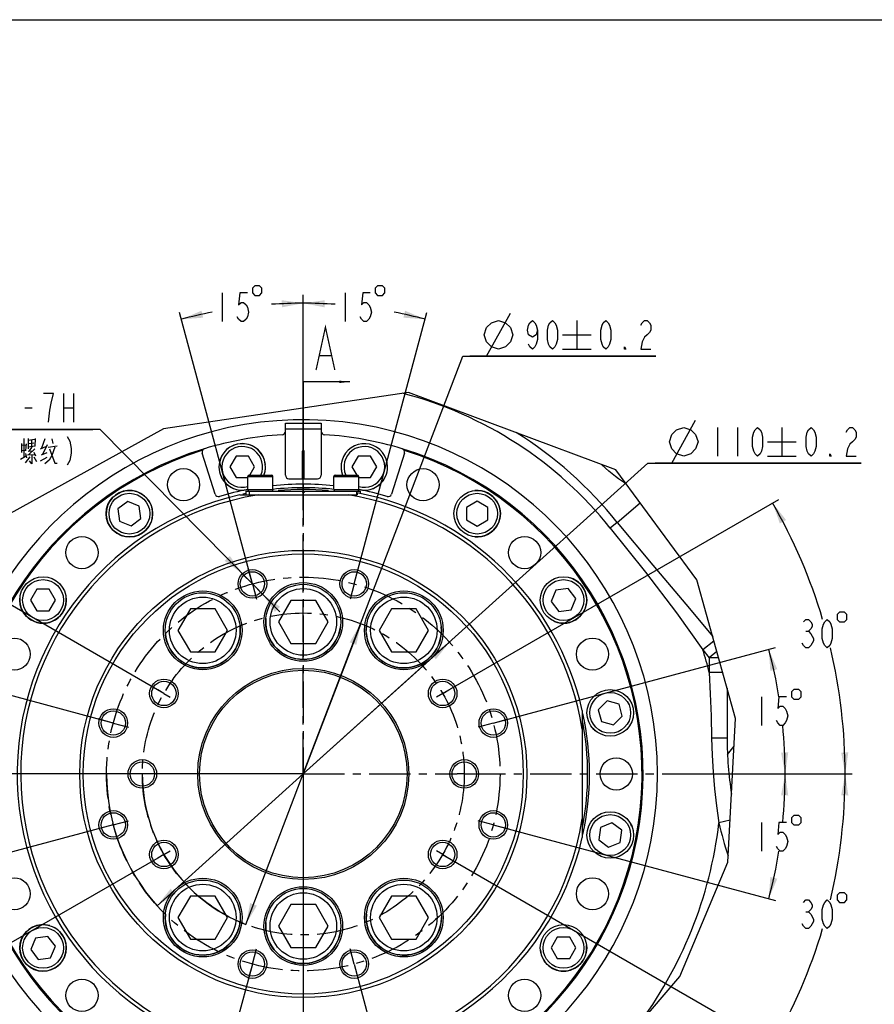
# Model space of a CAD drawing. Header units: millimetres. Extents: x 0 to 559, y 0 to 432.
# Tile 3 of 4: x 130 to 369, y 157 to 432. Entities that reach past the tile are written whole.
import ezdxf

# ---------------------------------------------------------------- set-up
doc = ezdxf.new("R2010")
doc.units = ezdxf.units.MM
doc.header["$LTSCALE"] = 30.734
doc.linetypes.add('CENTER', pattern=[0.6, 0.375, -0.075, 0.075, -0.075])
doc.layers.get('0').update_dxf_attribs({"linetype": 'CONTINUOUS'})
for name, color, linetype in [('14ALL_DIM', 7, 'CONTINUOUS'), ('304103000081DXF_CONTINUOUS_LINE', 7, 'CONTINUOUS'), ('304104000541_DXF_AXIS', 7, 'CONTINUOUS'), ('304104000541DXF_CONTINUOUS_LINE', 7, 'CONTINUOUS'), ('304105000006DXF_CONTINUOUS_LINE', 7, 'CONTINUOUS'), ('304105000323DXF_CONTINUOUS_LINE', 7, 'CONTINUOUS'), ('304301000002DXF_CONTINUOUS_LINE', 7, 'CONTINUOUS'), ('501023000020DXF_CONTINUOUS_LINE', 7, 'CONTINUOUS'), ('501023000260DXF_CONTINUOUS_LINE', 7, 'CONTINUOUS'), ('501023000264DXF_CONTINUOUS_LINE', 7, 'CONTINUOUS'), ('604006000001DXF_CONTINUOUS_LINE', 7, 'CONTINUOUS'), ('604006000003DXF_CONTINUOUS_LINE', 7, 'CONTINUOUS'), ('604006000004DXF_CONTINUOUS_LINE', 7, 'CONTINUOUS'), ('末端法兰_DXF_DIMENSION', 7, 'CONTINUOUS'), ('末端法兰_DXF_FORMAT', 7, 'CONTINUOUS'), ('末端法兰_DXF_HATCHING', 7, 'CONTINUOUS')]:
    doc.layers.add(name, color=color, linetype=linetype)
doc.styles.get("Standard").update_dxf_attribs({"font": 'txt', "width": 0.7})
doc.dimstyles.new('DIMSTYLE_1', dxfattribs={"dimtxt": 8, "dimasz": 6, "dimexe": 2, "dimexo": 0, "dimgap": 4, "dimtad": 0, "dimtih": 1, "dimtoh": 1, "dimdec": 1, "dimdsep": 46, "dimtxsty": 'Standard', "dimblk": '_FILLED', "dimblk1": '_FILLED', "dimblk2": '_FILLED', "dimcen": 0.09, "dimclrt": 5, "dimazin": 2, "dimtp": 0.5, "dimtm": 0.5, "dimtfac": 1, "dimtdec": 65535, "dimtofl": 0, "dimtmove": 0, "dimatfit": 3, "dimldrblk": '_FILLED', "dimfxl": 0, "dimtolj": 1, "dimarcsym": 0})
doc.dimstyles.new('DIMSTYLE_2', dxfattribs={"dimtxt": 8, "dimasz": 6, "dimexe": 2, "dimexo": 0, "dimtad": 1, "dimdsep": 46, "dimtxsty": 'Standard', "dimblk": '_FILLED', "dimblk1": '_FILLED', "dimblk2": '_FILLED', "dimcen": 0.09, "dimclrt": 5, "dimazin": 2, "dimtp": 0.2, "dimtm": 0.2, "dimtfac": 1, "dimtmove": 0, "dimatfit": 2, "dimldrblk": '_FILLED', "dimfxl": 0, "dimtolj": 1, "dimarcsym": 0})
doc.dimstyles.new('DIMSTYLE_3', dxfattribs={"dimtxt": 8, "dimasz": 6, "dimexe": 2, "dimexo": 0, "dimtad": 1, "dimdsep": 46, "dimtxsty": 'Standard', "dimblk": '_FILLED', "dimblk1": '_FILLED', "dimblk2": '_FILLED', "dimcen": 0.09, "dimclrt": 5, "dimazin": 2, "dimtol": 1, "dimtp": 0.2, "dimtm": 0.2, "dimtfac": 1, "dimtmove": 0, "dimatfit": 2, "dimldrblk": '_FILLED', "dimfxl": 0, "dimtolj": 1, "dimarcsym": 0})
doc.dimstyles.get("Standard").update_dxf_attribs({"dimtxt": 3.5, "dimasz": 6, "dimexe": 2, "dimexo": 0, "dimtad": 1, "dimdsep": 46, "dimtxsty": 'Standard', "dimblk": '_FILLED', "dimblk1": '_FILLED', "dimblk2": '_FILLED', "dimcen": 0.09, "dimclrt": 5, "dimazin": 2, "dimtol": 1, "dimtp": 0.01, "dimtm": 0.01, "dimtfac": 1, "dimtofl": 0, "dimtmove": 0, "dimatfit": 3, "dimldrblk": '_FILLED', "dimfxl": 0, "dimtolj": 1, "dimarcsym": 0})

# ---------------------------------------------------------------- blocks, each defined once
blk = doc.blocks.new('*D2')
at = {"layer": '末端法兰_DXF_DIMENSION', "color": 2, "linetype": 'Continuous'}
for p, q in [((209.2, 295.68), (209.2, 354.55)), ((194.97, 274.12), (174.64, 350))]:
    blk.add_line(p, q, dxfattribs=at)
for start, end in [(90, 93.8813), (101.1491, 105)]:
    blk.add_arc((209.2, 220.99), 131.56, start, end, dxfattribs=at)
for points in [[(203.23, 351.41), (209.2, 352.55), (203.18, 353.41)], [(180.75, 350.46), (175.15, 348.07), (181.22, 348.52)]]:
    blk.add_solid(points, dxfattribs=at)
blk = doc.blocks.new('_FILLED')
at = {"color": 0, "linetype": 'ByBlock'}
blk.add_solid([(0, 0), (-1, 0.167), (-1, -0.167)], dxfattribs=at)
blk = doc.blocks.new('*D3')
at = {"layer": '末端法兰_DXF_DIMENSION', "color": 2, "linetype": 'Continuous'}
for p, q in [((209.2, 295.68), (209.2, 354.55)), ((223.44, 274.12), (243.77, 350))]:
    blk.add_line(p, q, dxfattribs=at)
for start, end in [(86.1187, 90), (75, 78.8509)]:
    blk.add_arc((209.2, 220.99), 131.56, start, end, dxfattribs=at)
for points in [[(215.22, 353.41), (209.2, 352.55), (215.18, 351.41)], [(237.19, 348.52), (243.25, 348.07), (237.66, 350.46)]]:
    blk.add_solid(points, dxfattribs=at)
blk = doc.blocks.new('*D4')
at = {"layer": '末端法兰_DXF_DIMENSION', "color": 2, "linetype": 'Continuous'}
for p, q in [((152.38, 317.31), (101.45, 317.31)), ((101.45, 317.31), (150.38, 317.31)), ((194.97, 274.12), (152.38, 317.31)), ((192.16, 276.97), (192.16, 276.97)), ((192.16, 276.97), (194.97, 274.12)), ((197.78, 271.27), (194.97, 274.12)), ((194.97, 274.12), (202.69, 266.29)), ((197.78, 271.27), (197.78, 271.27))]:
    blk.add_line(p, q, dxfattribs=at)
at = {"layer": '末端法兰_DXF_DIMENSION', "color": 2, "linetype": 'Continuous', "xscale": 6, "yscale": 6, "zscale": 6}
for p, rotation in [((192.16, 276.97), 314.594062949), ((197.78, 271.27), 134.594062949)]:
    blk.add_blockref('_FILLED', p, dxfattribs=dict(at, rotation=rotation))
blk = doc.blocks.new('*D5')
at = {"layer": '末端法兰_DXF_DIMENSION', "color": 2, "linetype": 'Continuous'}
for p, q in [((209.2, 220.99), (209.2, 77.23)), ((194.97, 167.87), (172, 82.13))]:
    blk.add_line(p, q, dxfattribs=at)
for start, end in [(255, 259.1149), (265.8589, 270)]:
    blk.add_arc((209.2, 220.99), 141.76, start, end, dxfattribs=at)
for points in [[(178.58, 83.6), (172.51, 84.06), (178.1, 81.66)], [(203.18, 78.36), (209.2, 79.23), (203.23, 80.36)]]:
    blk.add_solid(points, dxfattribs=at)
blk = doc.blocks.new('*D6')
at = {"layer": '末端法兰_DXF_DIMENSION', "color": 2, "linetype": 'Continuous'}
for p, q in [((209.2, 220.99), (209.2, 77.23)), ((223.44, 167.87), (246.41, 82.13))]:
    blk.add_line(p, q, dxfattribs=at)
for start, end in [(280.8851, 285), (270, 274.1411)]:
    blk.add_arc((209.2, 220.99), 141.76, start, end, dxfattribs=at)
for points in [[(240.3, 81.66), (245.89, 84.06), (239.83, 83.6)], [(215.18, 80.36), (209.2, 79.23), (215.22, 78.36)]]:
    blk.add_solid(points, dxfattribs=at)
blk = doc.blocks.new('*D7')
at = {"layer": '末端法兰_DXF_DIMENSION', "color": 2, "linetype": 'Continuous'}
for p, q in [((209.2, 220.99), (74.45, 220.99)), ((156.08, 206.76), (79.04, 186.12))]:
    blk.add_line(p, q, dxfattribs=at)
for start, end in [(180, 185.7619), (189.2451, 195)]:
    blk.add_arc((209.2, 220.99), 132.75, start, end, dxfattribs=at)
for points in [[(77.59, 215.02), (76.45, 220.99), (75.59, 214.97)], [(78.58, 192.23), (80.97, 186.63), (80.52, 192.7)]]:
    blk.add_solid(points, dxfattribs=at)
blk = doc.blocks.new('*D8')
at = {"layer": '末端法兰_DXF_DIMENSION', "color": 2, "linetype": 'Continuous'}
for p, q in [((156.08, 235.23), (79.04, 255.87)), ((209.2, 220.99), (74.45, 220.99))]:
    blk.add_line(p, q, dxfattribs=at)
for start, end in [(165, 170.7549), (174.2381, 180)]:
    blk.add_arc((209.2, 220.99), 132.75, start, end, dxfattribs=at)
for points in [[(80.52, 249.29), (80.97, 255.35), (78.58, 249.76)], [(75.59, 227.01), (76.45, 220.99), (77.59, 226.97)]]:
    blk.add_solid(points, dxfattribs=at)
blk = doc.blocks.new('*D9')
at = {"layer": '末端法兰_DXF_DIMENSION', "color": 2, "linetype": 'Continuous'}
for p, q in [((170.23, 243.49), (76.81, 297.43)), ((209.2, 220.99), (56.33, 220.99))]:
    blk.add_line(p, q, dxfattribs=at)
for start, end in [(150, 163.4213), (166.5671, 180)]:
    blk.add_arc((209.2, 220.99), 150.87, start, end, dxfattribs=at)
for points in [[(76.52, 290.69), (78.54, 296.43), (74.77, 291.66)], [(57.45, 227.01), (58.33, 220.99), (59.45, 226.97)]]:
    blk.add_solid(points, dxfattribs=at)
blk = doc.blocks.new('*D10')
at = {"layer": '末端法兰_DXF_DIMENSION', "color": 2, "linetype": 'Continuous'}
for p, q in [((209.2, 220.99), (56.33, 220.99)), ((168.5, 197.49), (76.81, 144.56))]:
    blk.add_line(p, q, dxfattribs=at)
for start, end in [(180, 193.4329), (196.5787, 210)]:
    blk.add_arc((209.2, 220.99), 150.87, start, end, dxfattribs=at)
for points in [[(59.45, 215.01), (58.33, 220.99), (57.45, 214.97)], [(74.77, 150.33), (78.54, 145.56), (76.52, 151.29)]]:
    blk.add_solid(points, dxfattribs=at)
blk = doc.blocks.new('*D11')
at = {"layer": '末端法兰_DXF_DIMENSION', "color": 2, "linetype": 'Continuous'}
for p, q in [((262.33, 235.23), (341.26, 256.38)), ((320.83, 220.99), (345.92, 220.99))]:
    blk.add_line(p, q, dxfattribs=at)
for start, end in [(9.2196, 15), (0, 5.7872)]:
    blk.add_arc((209.2, 220.99), 134.72, start, end, dxfattribs=at)
for points in [[(341.72, 250.27), (339.33, 255.86), (339.78, 249.79)], [(342.78, 226.97), (343.92, 220.99), (344.78, 227.01)]]:
    blk.add_solid(points, dxfattribs=at)
blk = doc.blocks.new('*D12')
at = {"layer": '末端法兰_DXF_DIMENSION', "color": 2, "linetype": 'Continuous'}
for p, q in [((320.83, 220.99), (345.92, 220.99)), ((262.33, 206.76), (341.26, 185.61))]:
    blk.add_line(p, q, dxfattribs=at)
for start, end in [(354.2128, 360), (345, 350.7804)]:
    blk.add_arc((209.2, 220.99), 134.72, start, end, dxfattribs=at)
for points in [[(344.78, 214.97), (343.92, 220.99), (342.78, 215.02)], [(339.78, 192.19), (339.33, 186.13), (341.72, 191.72)]]:
    blk.add_solid(points, dxfattribs=at)
blk = doc.blocks.new('*D13')
at = {"layer": '末端法兰_DXF_DIMENSION', "color": 2, "linetype": 'Continuous'}
for p, q in [((248.17, 243.49), (342.14, 297.74)), ((320.83, 220.99), (362.7, 220.99))]:
    blk.add_line(p, q, dxfattribs=at)
for start, end in [(16.5721, 30), (0, 13.4394)]:
    blk.add_arc((209.2, 220.99), 151.5, start, end, dxfattribs=at)
for points in [[(344.18, 291.97), (340.41, 296.74), (342.43, 291.01)], [(359.58, 226.97), (360.7, 220.99), (361.58, 227.01)]]:
    blk.add_solid(points, dxfattribs=at)
blk = doc.blocks.new('*D14')
at = {"layer": '末端法兰_DXF_DIMENSION', "color": 2, "linetype": 'Continuous'}
for p, q in [((320.83, 220.99), (362.7, 220.99)), ((248.17, 198.49), (342.14, 144.24))]:
    blk.add_line(p, q, dxfattribs=at)
for start, end in [(346.5606, 360), (330, 343.4279)]:
    blk.add_arc((209.2, 220.99), 151.5, start, end, dxfattribs=at)
for points in [[(361.58, 214.97), (360.7, 220.99), (359.58, 215.01)], [(342.43, 150.98), (340.41, 145.24), (344.18, 150.02)]]:
    blk.add_solid(points, dxfattribs=at)
blk = doc.blocks.new('*D15')
at = {"layer": '末端法兰_DXF_DIMENSION', "color": 2, "linetype": 'Continuous'}
for p, q in [((209.2, 220.99), (305.56, 307.83)), ((305.56, 307.83), (365.16, 307.83)), ((365.16, 307.83), (307.56, 307.83)), ((250.06, 257.81), (209.2, 220.99)), ((168.35, 184.17), (209.2, 220.99))]:
    blk.add_line(p, q, dxfattribs=at)
at = {"layer": '末端法兰_DXF_DIMENSION', "color": 2, "linetype": 'Continuous', "xscale": 6, "yscale": 6, "zscale": 6}
for p, rotation in [((250.06, 257.81), 42.02651287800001), ((168.35, 184.17), 222.026512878)]:
    blk.add_blockref('_FILLED', p, dxfattribs=dict(at, rotation=rotation))
blk = doc.blocks.new('*D16')
at = {"layer": '末端法兰_DXF_DIMENSION', "color": 2, "linetype": 'Continuous'}
for p, q in [((209.2, 220.99), (253.78, 337.74)), ((253.78, 337.74), (307.78, 337.74)), ((307.78, 337.74), (255.78, 337.74)), ((225.25, 263.03), (209.2, 220.99)), ((193.15, 178.95), (209.2, 220.99))]:
    blk.add_line(p, q, dxfattribs=at)
at = {"layer": '末端法兰_DXF_DIMENSION', "color": 2, "linetype": 'Continuous', "xscale": 6, "yscale": 6, "zscale": 6}
for p, rotation in [((225.25, 263.03), 69.102940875), ((193.15, 178.95), 249.102940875)]:
    blk.add_blockref('_FILLED', p, dxfattribs=dict(at, rotation=rotation))
blk = doc.blocks.new('XSEC_FILLED')
at = {"color": 0, "linetype": 'ByBlock'}
blk.add_solid([(0, 0), (-1, 0.117), (-1, -0.117)], dxfattribs=at)
blk = doc.blocks.new('HATCHING_BL18', base_point=(215.73, 216.01))
at = {"layer": '末端法兰_DXF_HATCHING', "color": 7, "linetype": 'CENTER'}
for p, q in [((209.2, 330.59), (209.2, 320.59)), ((209.2, 111.61), (209.2, 101.61))]:
    blk.add_line(p, q, dxfattribs=at)
at = {"layer": '末端法兰_DXF_HATCHING', "color": 9, "linetype": 'CENTER'}
blk.add_line((209.2, 320.59), (209.2, 111.61), dxfattribs=at)
at = {"layer": '末端法兰_DXF_HATCHING', "color": 7, "linetype": 'Continuous', "const_width": 0.35}
for points in [[(212.77, 333.87), (215.39, 345.87), (218.02, 333.87)], [(213.82, 337.87), (216.97, 337.87)], [(213.38, 86.15), (216.01, 98.15), (218.63, 86.15)], [(214.43, 90.15), (217.58, 90.15)]]:
    blk.add_lwpolyline(points, dxfattribs=at)
at = {"layer": '末端法兰_DXF_HATCHING', "color": 7, "linetype": 'Continuous'}
for points in [[(222.26, 330.59), (209.2, 330.59)], [(222.18, 101.61), (209.2, 101.61)]]:
    blk.add_leader(points, dimstyle='Standard', override={"dimasz": 3, "dimtad": 0, "dimldrblk": 'XSEC_FILLED'}, dxfattribs=at)

msp = doc.modelspace()

# ---------------------------------------------------------------- linework, layer by layer
at = {"color": 2, "linetype": 'Continuous'}
for p, q in [((238.644, 327.646), (170.143, 317.475)), ((296.552, 305.977), (238.644, 327.646)), ((170.143, 317.475), (109.275, 283.902)), ((319.216, 275.283), (296.552, 305.977)), ((330.08, 236.512), (319.216, 275.283)), ((327.883, 196.316), (330.08, 236.512)), ((314.508, 164.374), (327.883, 196.316)), ((291.978, 138.188), (314.508, 164.374))]:
    msp.add_line(p, q, dxfattribs=at)
at = {"layer": '14ALL_DIM', "color": 2, "linetype": 'Continuous'}
for centre, radius, start, end in [((194.968, 274.119), 4, 300, 314.5955), ((209.203, 220.993), 55, 180, 222.02651), ((209.203, 220.993), 45, 180, 249.10294)]:
    msp.add_arc(centre, radius, start, end, dxfattribs=at)
at = {"layer": '304103000081DXF_CONTINUOUS_LINE', "color": 9, "linetype": 'Continuous'}
for p, q in [((292.598, 307.443), (292.574, 307.465)), ((292.598, 307.443), (292.606, 307.453)), ((296.986, 291.293), (303.373, 296.739)), ((296.986, 291.293), (295.024, 289.722)), ((324.017, 258.152), (320.94, 255.689)), ((320.942, 255.687), (322.703, 253.487)), ((324.844, 255.201), (322.703, 253.487)), ((325.324, 253.487), (322.703, 253.487)), ((322.703, 253.487), (322.703, 249.396)), ((326.47, 249.396), (322.703, 249.396)), ((327.806, 226.432), (329.656, 228.758)), ((328.524, 208.036), (325.401, 207.314))]:
    msp.add_line(p, q, dxfattribs=at)
at = {"layer": '304103000081DXF_CONTINUOUS_LINE', "color": 7, "linetype": 'Continuous'}
msp.add_line((327.703, 244.995), (327.703, 230.962), dxfattribs=at)
at = {"layer": '304103000081DXF_CONTINUOUS_LINE', "color": 9, "linetype": 'Continuous'}
for points in [[(299.498, 301.987), (298.965, 302.332), (298.135, 302.905), (297.299, 303.514), (296.444, 304.168), (295.561, 304.875), (294.635, 305.647), (293.653, 306.498), (292.598, 307.443)], [(295.024, 289.722), (304.85, 277.372), (313.549, 266.034), (320.942, 255.687)], [(296.986, 291.293), (306.914, 279.321), (316.192, 268.454), (323.663, 259.414)], [(322.703, 249.396), (322.987, 243.346), (323.211, 237.215), (323.367, 231.02)], [(327.703, 230.962), (327.384, 230.983), (326.466, 231.001), (325.067, 231.014), (323.367, 231.02)], [(323.367, 231.02), (323.522, 226.243), (323.796, 221.536), (324.194, 216.824), (324.729, 212.051), (325.401, 207.314)]]:
    msp.add_lwpolyline(points, dxfattribs=at)
for centre, radius, start, end in [((209.203, 220.993), 109.949, 38.68921, 75.39722), ((209.203, 220.993), 112.463, 38.68921, 58.04475), ((209.203, 220.993), 117, 14.04971, 17.24941), ((209.203, 220.993), 117, 322.7829, 353.28594), ((427.703, 230.962), 105, 193.01569, 198.24172)]:
    msp.add_arc(centre, radius, start, end, dxfattribs=at)
at = {"layer": '304103000081DXF_CONTINUOUS_LINE', "color": 7, "linetype": 'Continuous'}
for centre, radius, start, end in [((209.203, 220.993), 99, 192.87175, 167.12825), ((427.703, 230.962), 100, 180.00001, 188.96364)]:
    msp.add_arc(centre, radius, start, end, dxfattribs=at)
at = {"layer": '304104000541_DXF_AXIS', "color": 7, "linetype": 'CENTER'}
for p, q in [((209.203, 220.993), (209.203, 354.882)), ((194.968, 274.119), (193.829, 278.369)), ((223.438, 274.119), (224.577, 278.369)), ((194.968, 274.119), (196.107, 269.869)), ((223.438, 274.119), (222.3, 269.869)), ((170.232, 243.493), (168.5, 244.493)), ((170.232, 243.493), (171.964, 242.493)), ((248.174, 243.493), (246.442, 242.493)), ((248.174, 243.493), (249.906, 244.493)), ((156.077, 235.228), (151.827, 236.367)), ((156.077, 235.228), (160.327, 234.089)), ((262.329, 235.228), (258.079, 234.089)), ((262.329, 235.228), (266.579, 236.367)), ((162.203, 220.993), (75.315, 220.993)), ((164.203, 220.993), (162.203, 220.993)), ((209.203, 220.993), (164.203, 220.993)), ((209.203, 220.993), (209.203, 87.104)), ((209.203, 220.993), (252.203, 220.993)), ((254.203, 220.993), (252.203, 220.993)), ((254.203, 220.993), (343.092, 220.993)), ((156.077, 206.758), (151.827, 205.619)), ((156.077, 206.758), (160.327, 207.897)), ((262.329, 206.758), (258.079, 207.897)), ((262.329, 206.758), (266.579, 205.619)), ((170.232, 198.493), (168.5, 197.493)), ((170.232, 198.493), (171.964, 199.493)), ((248.174, 198.493), (246.442, 199.493)), ((248.174, 198.493), (249.906, 197.493)), ((194.968, 167.867), (196.107, 172.117)), ((223.438, 167.867), (222.3, 172.117)), ((194.968, 167.867), (193.829, 163.617)), ((223.438, 167.867), (224.577, 163.617))]:
    msp.add_line(p, q, dxfattribs=at)
for radius in [55, 45]:
    msp.add_circle((209.203, 220.993), radius, dxfattribs=at)
at = {"layer": '304104000541DXF_CONTINUOUS_LINE', "color": 7, "linetype": 'Continuous'}
for p, q in [((191.427, 298.993), (224.287, 298.993)), ((224.287, 299.558), (224.287, 298.993)), ((287.203, 238.769), (287.203, 203.217))]:
    msp.add_line(p, q, dxfattribs=at)
for centre, radius in [((209.203, 220.993), 62.5), ((209.203, 220.993), 61.5), ((194.968, 274.119), 4), ((223.438, 274.119), 4), ((194.968, 274.119), 3.4), ((223.438, 274.119), 3.4), ((209.203, 263.493), 11), ((181.098, 261.131), 11), ((237.309, 261.131), 11), ((209.203, 220.993), 29.5), ((209.203, 220.993), 29), ((170.232, 243.493), 4), ((170.232, 243.493), 3.4), ((248.174, 243.493), 4), ((248.174, 243.493), 3.4), ((156.077, 235.228), 4), ((156.077, 235.228), 3.4), ((262.329, 235.228), 4), ((262.329, 235.228), 3.4), ((164.203, 220.993), 4), ((164.203, 220.993), 3.4), ((254.203, 220.993), 4), ((254.203, 220.993), 3.4), ((156.077, 206.758), 4), ((156.077, 206.758), 3.4), ((262.329, 206.758), 4), ((262.329, 206.758), 3.4), ((170.232, 198.493), 4), ((170.232, 198.493), 3.4), ((248.174, 198.493), 4), ((248.174, 198.493), 3.4), ((181.098, 180.855), 11), ((237.309, 180.855), 11), ((209.203, 178.493), 11), ((194.968, 167.867), 4), ((194.968, 167.867), 3.4), ((223.438, 167.867), 4), ((223.438, 167.867), 3.4)]:
    msp.add_circle(centre, radius, dxfattribs=at)
for radius, start, end in [(80, 102.83857, 347.16143), (79, 99.12602, 350.87398), (79, 9.12602, 80.87398), (80, 12.83857, 79.13169)]:
    msp.add_arc((209.203, 220.993), radius, start, end, dxfattribs=at)
at = {"layer": '304105000006DXF_CONTINUOUS_LINE', "color": 7, "linetype": 'Continuous'}
for p, q in [((193.203, 298.993), (193.203, 299.993)), ((193.203, 299.993), (208.953, 299.993)), ((208.953, 299.993), (208.953, 299.693)), ((209.453, 299.993), (209.453, 299.693)), ((209.453, 299.993), (225.203, 299.993)), ((225.203, 299.32), (225.203, 299.993)), ((209.453, 299.693), (208.953, 299.693))]:
    msp.add_line(p, q, dxfattribs=at)
at = {"layer": '304105000006DXF_CONTINUOUS_LINE', "color": 9, "linetype": 'Continuous'}
for p, q in [((194.203, 298.993), (194.203, 299.993)), ((224.203, 298.993), (224.203, 299.993))]:
    msp.add_line(p, q, dxfattribs=at)
at = {"layer": '304105000323DXF_CONTINUOUS_LINE', "color": 7, "linetype": 'Continuous'}
for p, q in [((204.203, 304.493), (204.203, 318.993)), ((204.203, 318.993), (214.203, 318.993)), ((214.203, 318.993), (214.203, 304.493)), ((208.953, 303.493), (208.953, 311.243)), ((209.453, 303.493), (209.453, 311.243)), ((184.547, 299.192), (180.939, 310.637)), ((237.468, 310.637), (233.859, 299.192)), ((205.203, 303.493), (213.203, 303.493))]:
    msp.add_line(p, q, dxfattribs=at)
at = {"layer": '304105000323DXF_CONTINUOUS_LINE', "color": 9, "linetype": 'Continuous'}
msp.add_line((204.203, 317.493), (214.203, 317.493), dxfattribs=at)
at = {"layer": '304105000323DXF_CONTINUOUS_LINE', "color": 7, "linetype": 'Continuous'}
for centre, radius, start, end in [((203.203, 316.805), 1, 273.58332, 360), ((215.203, 316.805), 1, 180, 266.41668), ((209.203, 220.993), 95, 93.58332, 106.89046), ((209.203, 220.993), 95, 73.10954, 86.41668), ((181.892, 310.938), 1, 106.89046, 197.5), ((209.203, 311.243), 0.25, 0, 180), ((236.514, 310.938), 1, 342.5, 73.10954), ((205.203, 304.493), 1, 180, 270), ((213.203, 304.493), 1, 270, 360), ((209.203, 220.993), 81, 101.0329, 106.80125), ((209.203, 220.993), 81, 83.97239, 96.02761), ((209.203, 220.993), 81, 73.19875, 78.9671), ((185.501, 299.493), 1, 197.5, 286.80125), ((232.906, 299.493), 1, 253.19875, 342.5)]:
    msp.add_arc(centre, radius, start, end, dxfattribs=at)
at = {"layer": '304301000002DXF_CONTINUOUS_LINE', "color": 7, "linetype": 'Continuous'}
for centre in [(175.718, 301.832), (242.688, 301.832), (147.331, 282.865), (271.075, 282.865), (128.364, 254.478), (290.043, 254.478), (296.703, 220.993), (128.364, 187.508), (290.043, 187.508), (147.331, 159.121), (271.075, 159.121)]:
    msp.add_circle(centre, 4.5, dxfattribs=at)
for radius, start, end in [(95, 106.88946, 73.11054), (94.7, 107.4057, 72.5943), (80, 83.89453, 96.10547), (79.5, 84.94075, 95.05932), (80, 101.56711, 102.18025), (80, 347.81975, 12.18025), (79.5, 349.47489, 10.5251)]:
    msp.add_arc((209.203, 220.993), radius, start, end, dxfattribs=at)
at = {"layer": '501023000020DXF_CONTINUOUS_LINE', "color": 7, "linetype": 'Continuous'}
for p, q in [((193.703, 300.493), (193.703, 304.093)), ((194.103, 304.493), (200.303, 304.493)), ((200.703, 300.493), (200.703, 304.093)), ((217.703, 300.493), (217.703, 304.093)), ((218.103, 304.493), (224.303, 304.493)), ((224.703, 300.493), (224.703, 304.093)), ((193.703, 300.493), (200.703, 300.493)), ((217.703, 300.493), (224.703, 300.493))]:
    msp.add_line(p, q, dxfattribs=at)
at = {"layer": '501023000020DXF_CONTINUOUS_LINE', "color": 9, "linetype": 'Continuous'}
for p, q in [((193.703, 304.093), (200.703, 304.093)), ((217.703, 304.093), (224.703, 304.093))]:
    msp.add_line(p, q, dxfattribs=at)
at = {"layer": '501023000020DXF_CONTINUOUS_LINE', "color": 7, "linetype": 'Continuous'}
for centre, start, end in [((194.103, 304.093), 90, 180), ((200.303, 304.093), 0, 90), ((218.103, 304.093), 90, 180), ((224.303, 304.093), 0, 90)]:
    msp.add_arc(centre, 0.4, start, end, dxfattribs=at)
at = {"layer": '501023000260DXF_CONTINUOUS_LINE', "color": 7, "linetype": 'Continuous'}
for p, q in [((190.401, 309.812), (188.669, 306.812)), ((193.865, 309.812), (190.401, 309.812)), ((195.597, 306.812), (193.865, 309.812)), ((224.542, 309.812), (222.81, 306.812)), ((228.006, 309.812), (224.542, 309.812)), ((229.738, 306.812), (228.006, 309.812)), ((188.669, 306.812), (190.401, 303.812)), ((194.258, 304.493), (195.597, 306.812)), ((222.81, 306.812), (224.148, 304.493)), ((228.006, 303.812), (229.738, 306.812)), ((190.401, 303.812), (193.703, 303.812)), ((224.703, 303.812), (228.006, 303.812)), ((257.816, 297.211), (254.816, 295.479)), ((260.816, 295.479), (257.816, 297.211)), ((160.139, 297.181), (157.39, 295.072)), ((157.39, 295.072), (157.843, 291.638)), ((163.339, 295.855), (160.139, 297.181)), ((163.791, 292.421), (163.339, 295.855)), ((254.816, 295.479), (254.816, 292.015)), ((260.816, 292.015), (260.816, 295.479)), ((161.043, 290.312), (163.791, 292.421)), ((254.816, 292.015), (257.816, 290.283)), ((257.816, 290.283), (260.816, 292.015)), ((157.843, 291.638), (161.043, 290.312)), ((134.718, 272.605), (132.986, 269.605)), ((138.182, 272.605), (134.718, 272.605)), ((139.914, 269.605), (138.182, 272.605)), ((283.283, 272.806), (279.848, 272.354)), ((285.391, 270.058), (283.283, 272.806)), ((279.848, 272.354), (278.522, 269.153)), ((284.066, 266.857), (285.391, 270.058)), ((132.986, 269.605), (134.718, 266.605)), ((138.182, 266.605), (139.914, 269.605)), ((278.522, 269.153), (280.631, 266.405)), ((134.718, 266.605), (138.182, 266.605)), ((280.631, 266.405), (284.066, 266.857)), ((294.125, 241.409), (291.676, 238.96)), ((297.471, 240.513), (294.125, 241.409)), ((298.368, 237.167), (297.471, 240.513)), ((291.676, 238.96), (292.573, 235.614)), ((295.919, 234.717), (298.368, 237.167)), ((292.573, 235.614), (295.919, 234.717)), ((295.474, 207.357), (292.274, 206.031)), ((298.222, 205.248), (295.474, 207.357)), ((292.274, 206.031), (291.822, 202.597)), ((297.77, 201.814), (298.222, 205.248)), ((291.822, 202.597), (294.57, 200.488)), ((294.57, 200.488), (297.77, 201.814)), ((134.341, 175.129), (133.015, 171.928)), ((137.775, 175.581), (134.341, 175.129)), ((139.884, 172.833), (137.775, 175.581)), ((280.225, 175.381), (278.493, 172.381)), ((283.689, 175.381), (280.225, 175.381)), ((285.421, 172.381), (283.689, 175.381)), ((133.015, 171.928), (135.124, 169.18)), ((138.559, 169.632), (139.884, 172.833)), ((278.493, 172.381), (280.225, 169.381)), ((283.689, 169.381), (285.421, 172.381)), ((135.124, 169.18), (138.559, 169.632)), ((280.225, 169.381), (283.689, 169.381))]:
    msp.add_line(p, q, dxfattribs=at)
for centre in [(160.591, 293.747), (257.816, 293.747), (136.45, 269.605), (281.957, 269.605), (295.022, 238.063), (295.022, 203.923), (136.45, 172.381), (281.957, 172.381)]:
    msp.add_circle(centre, 6.5, dxfattribs=at)
at = {"layer": '501023000260DXF_CONTINUOUS_LINE', "color": 9, "linetype": 'Continuous'}
for centre in [(160.591, 293.747), (257.816, 293.747), (136.45, 269.605), (281.957, 269.605), (295.022, 238.063), (295.022, 203.923), (136.45, 172.381), (281.957, 172.381)]:
    msp.add_circle(centre, 5.7, dxfattribs=at)
at = {"layer": '501023000260DXF_CONTINUOUS_LINE', "color": 7, "linetype": 'Continuous'}
for centre, start, end in [((192.133, 306.812), 339.0663, 283.95037), ((226.274, 306.812), 256.04966, 200.93477)]:
    msp.add_arc(centre, 6.5, start, end, dxfattribs=at)
at = {"layer": '501023000260DXF_CONTINUOUS_LINE', "color": 9, "linetype": 'Continuous'}
for centre, start, end in [((192.133, 306.812), 335.97787, 286.11913), ((226.274, 306.812), 253.87689, 204.02158)]:
    msp.add_arc(centre, 5.7, start, end, dxfattribs=at)
at = {"layer": '501023000264DXF_CONTINUOUS_LINE', "color": 7, "linetype": 'Continuous'}
for p, q in [((177.634, 267.131), (174.17, 261.131)), ((184.562, 267.131), (177.634, 267.131)), ((188.026, 261.131), (184.562, 267.131)), ((205.739, 269.493), (202.275, 263.493)), ((212.667, 269.493), (205.739, 269.493)), ((216.131, 263.493), (212.667, 269.493)), ((233.844, 267.131), (230.38, 261.131)), ((240.773, 267.131), (233.844, 267.131)), ((244.237, 261.131), (240.773, 267.131)), ((202.275, 263.493), (205.739, 257.493)), ((212.667, 257.493), (216.131, 263.493)), ((174.17, 261.131), (177.634, 255.131)), ((184.562, 255.131), (188.026, 261.131)), ((230.38, 261.131), (233.844, 255.131)), ((240.773, 255.131), (244.237, 261.131)), ((205.739, 257.493), (212.667, 257.493)), ((177.634, 255.131), (184.562, 255.131)), ((233.844, 255.131), (240.773, 255.131)), ((177.634, 186.855), (174.17, 180.855)), ((184.562, 186.855), (177.634, 186.855)), ((188.026, 180.855), (184.562, 186.855)), ((205.739, 184.493), (202.275, 178.493)), ((212.667, 184.493), (205.739, 184.493)), ((216.131, 178.493), (212.667, 184.493)), ((233.844, 186.855), (230.38, 180.855)), ((240.773, 186.855), (233.844, 186.855)), ((244.237, 180.855), (240.773, 186.855)), ((174.17, 180.855), (177.634, 174.855)), ((184.562, 174.855), (188.026, 180.855)), ((230.38, 180.855), (233.844, 174.855)), ((240.773, 174.855), (244.237, 180.855)), ((202.275, 178.493), (205.739, 172.493)), ((212.667, 172.493), (216.131, 178.493)), ((177.634, 174.855), (184.562, 174.855)), ((233.844, 174.855), (240.773, 174.855)), ((205.739, 172.493), (212.667, 172.493))]:
    msp.add_line(p, q, dxfattribs=at)
for centre in [(209.203, 263.493), (181.098, 261.131), (237.309, 261.131), (181.098, 180.855), (237.309, 180.855), (209.203, 178.493)]:
    msp.add_circle(centre, 10.5, dxfattribs=at)
at = {"layer": '501023000264DXF_CONTINUOUS_LINE', "color": 9, "linetype": 'Continuous'}
for centre in [(209.203, 263.493), (181.098, 261.131), (237.309, 261.131), (181.098, 180.855), (237.309, 180.855), (209.203, 178.493)]:
    msp.add_circle(centre, 9.3, dxfattribs=at)
at = {"layer": '604006000001DXF_CONTINUOUS_LINE', "color": 7, "linetype": 'Continuous'}
for p, q in [((193.807, 300.493), (193.703, 300.443)), ((193.703, 300.443), (193.922, 299.993)), ((200.703, 300.443), (193.703, 300.443)), ((200.703, 300.443), (200.485, 299.993)), ((200.6, 300.493), (200.703, 300.443)), ((217.807, 300.493), (217.703, 300.443)), ((217.703, 300.443), (217.922, 299.993)), ((224.703, 300.443), (217.703, 300.443)), ((224.703, 300.443), (224.485, 299.993)), ((224.6, 300.493), (224.703, 300.443))]:
    msp.add_line(p, q, dxfattribs=at)
at = {"layer": '604006000003DXF_CONTINUOUS_LINE', "color": 7, "linetype": 'Continuous'}
for centre, start, end in [((209.203, 263.493), 174.66126, 354.66126), ((181.098, 261.131), 185.34357, 5.34357), ((237.309, 261.131), 174.66126, 180), ((237.309, 261.131), 185.34357, 5.34357), ((181.098, 180.855), 174.66126, 354.66126), ((237.309, 180.855), 174.66126, 360), ((209.203, 178.493), 174.66126, 354.66126)]:
    msp.add_arc(centre, 10.5, start, end, dxfattribs=at)
at = {"layer": '604006000004DXF_CONTINUOUS_LINE', "color": 7, "linetype": 'Continuous'}
for centre, start, end in [((192.133, 306.812), 5.75561, 174.25697), ((192.133, 306.812), 185.75561, 283.95425), ((192.133, 306.812), 339.09509, 354.25697), ((226.274, 306.812), 174.25697, 200.90491), ((226.274, 306.812), 256.04575, 354.25697), ((160.591, 293.747), 343.25561, 337.5), ((257.816, 293.747), 264.25697, 95.75561), ((281.957, 269.605), 247.5, 73.25561), ((136.45, 269.605), 174.25697, 5.75561), ((295.022, 238.063), 219.25697, 230.75561), ((295.022, 203.923), 22.5, 28.25561), ((295.022, 203.923), 202.5, 208.25561), ((136.45, 172.381), 73.25561, 61.75697), ((281.957, 172.381), 185.75561, 5.75561)]:
    msp.add_arc(centre, 6.5, start, end, dxfattribs=at)
at = {"layer": '末端法兰_DXF_DIMENSION', "color": 5, "linetype": 'Continuous'}
for p, q in [((186.565, 355.424), (186.565, 347.424)), ((220.908, 355.424), (220.908, 347.424)), ((260.445, 337.74), (267.111, 349.74)), ((285.645, 347.74), (285.645, 339.74)), ((281.645, 343.74), (289.645, 343.74)), ((281.645, 339.74), (289.645, 339.74)), ((142.183, 327.31), (142.183, 319.31)), ((144.983, 327.31), (144.983, 319.31)), ((131.333, 323.31), (133.433, 323.31)), ((142.183, 323.31), (144.983, 323.31)), ((312.227, 307.834), (318.894, 319.834)), ((325.027, 317.834), (325.027, 309.834)), ((330.627, 317.834), (330.627, 309.834)), ((343.027, 317.834), (343.027, 309.834)), ((131.05, 314.793), (131.05, 309.503)), ((132.25, 314.793), (132.25, 311.826)), ((132.25, 314.277), (134.117, 314.535)), ((133.183, 314.406), (133.183, 312.471)), ((134.25, 314.793), (134.117, 312.6)), ((136.917, 314.664), (135.983, 312.084)), ((138.917, 314.664), (139.183, 313.374)), ((339.027, 313.834), (347.027, 313.834)), ((130.383, 313.374), (130.383, 310.793)), ((130.383, 312.858), (131.717, 312.987)), ((131.717, 311.439), (130.383, 311.31)), ((131.717, 313.245), (131.583, 311.439)), ((134.25, 312.6), (132.25, 312.342)), ((132.25, 311.181), (133.583, 311.31)), ((132.383, 313.374), (133.85, 313.503)), ((134.117, 311.826), (132.383, 310.148)), ((133.317, 312.342), (132.517, 311.181)), ((135.717, 311.826), (137.183, 312.471)), ((137.583, 312.987), (136.25, 310.277)), ((137.85, 312.342), (140.383, 312.729)), ((130.117, 308.987), (131.717, 309.89)), ((132.783, 309.632), (131.45, 307.955)), ((131.583, 310.535), (131.85, 309.374)), ((132.117, 310.148), (134.117, 310.277)), ((133.85, 310.922), (134.383, 309.89)), ((133.85, 309.632), (134.65, 308.342)), ((135.717, 308.471), (137.583, 309.503)), ((135.983, 310.148), (137.583, 310.793)), ((339.027, 309.834), (347.027, 309.834)), ((349.723, 260.87), (350.423, 260.87)), ((337.299, 242.577), (337.299, 234.577)), ((337.299, 207.409), (337.299, 199.409)), ((349.723, 182.449), (350.423, 182.449))]:
    msp.add_line(p, q, dxfattribs=at)
for points in [[(193.565, 355.424), (191.465, 355.424), (191.115, 352.091), (191.815, 352.758), (192.515, 352.758), (193.215, 352.091), (193.565, 351.424), (193.915, 350.091), (193.565, 348.757), (193.215, 348.091), (192.515, 347.424), (191.815, 347.424), (191.115, 348.091), (190.765, 348.757)], [(194.965, 356.758), (194.965, 355.424), (195.632, 354.758), (196.965, 354.758), (197.632, 355.424), (197.632, 356.758), (196.965, 357.424), (195.632, 357.424), (194.965, 356.758)], [(227.908, 355.424), (225.808, 355.424), (225.458, 352.091), (226.158, 352.758), (226.858, 352.758), (227.558, 352.091), (227.908, 351.424), (228.258, 350.091), (227.908, 348.757), (227.558, 348.091), (226.858, 347.424), (226.158, 347.424), (225.458, 348.091), (225.108, 348.757)], [(229.308, 356.758), (229.308, 355.424), (229.975, 354.758), (231.308, 354.758), (231.975, 355.424), (231.975, 356.758), (231.308, 357.424), (229.975, 357.424), (229.308, 356.758)], [(259.778, 343.74), (260.445, 345.74), (261.778, 347.074), (263.778, 347.74), (265.778, 347.074), (267.111, 345.74), (267.778, 343.74), (267.111, 341.74), (265.778, 340.407), (263.778, 339.74), (261.778, 340.407), (260.445, 341.74), (259.778, 343.74)], [(274.645, 345.074), (274.295, 343.74), (273.245, 343.074), (272.195, 343.74), (271.845, 345.074), (272.195, 346.407), (272.545, 347.074), (273.245, 347.74), (273.945, 347.074), (274.295, 346.407), (274.645, 345.074), (274.645, 342.407), (274.295, 341.074), (273.945, 340.407), (273.245, 339.74), (272.545, 340.407), (272.195, 341.074)], [(278.845, 339.74), (278.145, 340.407), (277.795, 341.074), (277.445, 342.407), (277.445, 345.074), (277.795, 346.407), (278.145, 347.074), (278.845, 347.74), (279.545, 347.074), (279.895, 346.407), (280.245, 345.074), (280.245, 342.407), (279.895, 341.074), (279.545, 340.407), (278.845, 339.74)], [(293.778, 339.74), (293.078, 340.407), (292.728, 341.074), (292.378, 342.407), (292.378, 345.074), (292.728, 346.407), (293.078, 347.074), (293.778, 347.74), (294.478, 347.074), (294.828, 346.407), (295.178, 345.074), (295.178, 342.407), (294.828, 341.074), (294.478, 340.407), (293.778, 339.74)], [(303.578, 346.407), (303.928, 347.074), (304.628, 347.74), (305.328, 347.74), (306.028, 347.074), (306.378, 346.407), (306.378, 345.074), (306.028, 344.407), (305.328, 343.74), (304.628, 343.074), (303.928, 341.74), (303.578, 339.74), (306.378, 339.74)], [(299.378, 339.74), (299.028, 339.74), (299.028, 340.407), (299.378, 339.74)], [(138.683, 324.643), (139.383, 327.31), (136.583, 327.31)], [(137.983, 319.31), (138.333, 322.643), (138.683, 324.643)], [(311.56, 313.834), (312.227, 315.834), (313.56, 317.167), (315.56, 317.834), (317.56, 317.167), (318.894, 315.834), (319.56, 313.834), (318.894, 311.834), (317.56, 310.501), (315.56, 309.834), (313.56, 310.501), (312.227, 311.834), (311.56, 313.834)], [(336.227, 309.834), (335.527, 310.501), (335.177, 311.167), (334.827, 312.501), (334.827, 315.167), (335.177, 316.501), (335.527, 317.167), (336.227, 317.834), (336.927, 317.167), (337.277, 316.501), (337.627, 315.167), (337.627, 312.501), (337.277, 311.167), (336.927, 310.501), (336.227, 309.834)], [(351.16, 309.834), (350.46, 310.501), (350.11, 311.167), (349.76, 312.501), (349.76, 315.167), (350.11, 316.501), (350.46, 317.167), (351.16, 317.834), (351.86, 317.167), (352.21, 316.501), (352.56, 315.167), (352.56, 312.501), (352.21, 311.167), (351.86, 310.501), (351.16, 309.834)], [(360.96, 316.501), (361.31, 317.167), (362.01, 317.834), (362.71, 317.834), (363.41, 317.167), (363.76, 316.501), (363.76, 315.167), (363.41, 314.501), (362.71, 313.834), (362.01, 313.167), (361.31, 311.834), (360.96, 309.834), (363.76, 309.834)], [(143.233, 315.31), (143.933, 313.976), (144.283, 311.976), (144.283, 310.643), (143.933, 308.643), (143.233, 307.31)], [(139.717, 312.342), (138.917, 310.019), (138.117, 308.729), (136.917, 307.697)], [(138.25, 311.826), (139.717, 307.826), (140.383, 307.826)], [(133.317, 310.277), (133.317, 307.697), (132.65, 308.471)], [(356.76, 309.834), (356.41, 309.834), (356.41, 310.501), (356.76, 309.834)], [(349.023, 263.537), (349.723, 264.204), (350.423, 264.204), (351.123, 263.537), (351.473, 262.87), (351.473, 262.204), (351.123, 261.537), (350.423, 260.87), (351.123, 260.204), (351.823, 258.87)], [(355.673, 256.204), (354.973, 256.87), (354.623, 257.537), (354.273, 258.87), (354.273, 261.537), (354.623, 262.87), (354.973, 263.537), (355.673, 264.204), (356.373, 263.537), (356.723, 262.87), (357.073, 261.537), (357.073, 258.87), (356.723, 257.537), (356.373, 256.87), (355.673, 256.204)], [(358.473, 265.537), (358.473, 264.204), (359.14, 263.537), (360.473, 263.537), (361.14, 264.204), (361.14, 265.537), (360.473, 266.204), (359.14, 266.204), (358.473, 265.537)], [(351.823, 258.87), (351.823, 258.204), (351.473, 257.537), (351.123, 256.87), (350.423, 256.204), (349.723, 256.204), (349.023, 256.87), (348.673, 257.537)], [(344.299, 242.577), (342.199, 242.577), (341.849, 239.244), (342.549, 239.91), (343.249, 239.91), (343.949, 239.244), (344.299, 238.577), (344.649, 237.244), (344.299, 235.91), (343.949, 235.244), (343.249, 234.577), (342.549, 234.577), (341.849, 235.244), (341.499, 235.91)], [(345.699, 243.91), (345.699, 242.577), (346.366, 241.91), (347.699, 241.91), (348.366, 242.577), (348.366, 243.91), (347.699, 244.577), (346.366, 244.577), (345.699, 243.91)], [(345.699, 208.743), (345.699, 207.409), (346.366, 206.743), (347.699, 206.743), (348.366, 207.409), (348.366, 208.743), (347.699, 209.409), (346.366, 209.409), (345.699, 208.743)], [(344.299, 207.409), (342.199, 207.409), (341.849, 204.076), (342.549, 204.743), (343.249, 204.743), (343.949, 204.076), (344.299, 203.409), (344.649, 202.076), (344.299, 200.743), (343.949, 200.076), (343.249, 199.409), (342.549, 199.409), (341.849, 200.076), (341.499, 200.743)], [(358.473, 187.116), (358.473, 185.782), (359.14, 185.116), (360.473, 185.116), (361.14, 185.782), (361.14, 187.116), (360.473, 187.782), (359.14, 187.782), (358.473, 187.116)], [(349.023, 185.116), (349.723, 185.782), (350.423, 185.782), (351.123, 185.116), (351.473, 184.449), (351.473, 183.782), (351.123, 183.116), (350.423, 182.449), (351.123, 181.782)], [(355.673, 177.782), (354.973, 178.449), (354.623, 179.116), (354.273, 180.449), (354.273, 183.116), (354.623, 184.449), (354.973, 185.116), (355.673, 185.782), (356.373, 185.116), (356.723, 184.449), (357.073, 183.116), (357.073, 180.449), (356.723, 179.116), (356.373, 178.449), (355.673, 177.782)], [(351.123, 181.782), (351.823, 180.449), (351.823, 179.782)], [(351.823, 179.782), (351.123, 178.449), (350.423, 177.782), (349.723, 177.782), (349.023, 178.449), (348.673, 179.116)]]:
    msp.add_lwpolyline(points, dxfattribs=at)
at = {"layer": '末端法兰_DXF_FORMAT', "color": 7, "linetype": 'Continuous'}
msp.add_line((0, 431.8), (558.8, 431.8), dxfattribs=at)

# ---------------------------------------------------------------- block references
msp.add_blockref('HATCHING_BL18', (215.733, 216.009))

# ---------------------------------------------------------------- dimensions: what is measured, and where the dimension line sits
at = {"layer": '末端法兰_DXF_DIMENSION', "color": 2, "linetype": 'Continuous'}
for base, line1, line2, picture, middle in [((192.0317, 351.4242), ((209.2033, 294.3652), (209.2033, 295.6808)), ((195.3087, 272.8482), (194.9682, 274.1189)), '*D2', (183.765, 347.4242)), ((226.3749, 351.4242), ((223.0978, 272.8482), (223.4383, 274.1189)), ((209.2033, 294.3652), (209.2033, 295.6808)), '*D3', (218.1082, 347.4242)), ((63.4727, 260.0414), ((171.5387, 242.7387), (170.2321, 243.493)), ((210.712, 220.993), (209.2033, 220.993)), '*D9', (55.206, 256.0414)), ((355.54, 260.2038), ((319.3177, 220.993), (320.8327, 220.993)), ((246.8624, 242.7355), (248.1744, 243.493)), '*D13', (347.2733, 256.2038)), ((342.7658, 238.5769), ((319.4855, 220.993), (320.8327, 220.993)), ((261.028, 234.8794), (262.3292, 235.2281)), '*D11', (334.4991, 234.5769)), ((77.5865, 238.3207), ((157.3597, 234.8845), (156.0774, 235.2281)), ((210.5308, 220.993), (209.2033, 220.993)), '*D8', (69.3199, 234.3207)), ((63.4727, 181.9446), ((210.712, 220.993), (209.2033, 220.993)), ((169.8067, 198.2474), (168.5001, 197.493)), '*D10', (55.206, 177.9446)), ((77.5865, 203.6653), ((210.5308, 220.993), (209.2033, 220.993)), ((157.3597, 207.1016), (156.0774, 206.758)), '*D7', (69.3199, 199.6653)), ((190.6997, 80.4446), ((195.3351, 169.2364), (194.9682, 167.8671)), ((209.2033, 222.4106), (209.2033, 220.993)), '*D5', (182.4331, 76.4446)), ((227.7068, 80.4446), ((209.2033, 222.4106), (209.2033, 220.993)), ((223.0714, 169.2364), (223.4383, 167.8671)), '*D6', (219.4402, 76.4446)), ((355.54, 181.7822), ((246.8624, 199.2505), (248.1744, 198.493)), ((319.3177, 220.993), (320.8327, 220.993)), '*D14', (347.2733, 177.7822)), ((342.7658, 203.4092), ((261.028, 207.1066), (262.3292, 206.758)), ((319.4855, 220.993), (320.8327, 220.993)), '*D12', (334.4991, 199.4092))]:
    dim = msp.add_angular_dim_2l(base=base, line1=line1, line2=line2, dimstyle='DIMSTYLE_1', dxfattribs=at)
    dim.commit()
    dim.dimension.update_dxf_attribs({"geometry": picture, "text_midpoint": middle, "dimtype": 162})
for p1, p2, text, dimstyle, picture, middle in [((225.254, 263.033), (193.152, 178.953), '%%c<>', 'DIMSTYLE_3', '*D16', (259.778, 339.74)), ((192.16, 276.967), (197.777, 271.271), '14XM<>-7H\\P{\\fgdt;x}13(螺纹)', 'DIMSTYLE_2', '*D4', (101.583, 319.31)), ((250.059, 257.814), (168.347, 184.172), '%%c<>', 'DIMSTYLE_3', '*D15', (311.56, 309.834))]:
    dim = msp.add_diameter_dim_2p(p1=p1, p2=p2, text=text, dimstyle=dimstyle, override={"dimtih": 1, "dimtoh": 1, "dimpost": '<>'}, dxfattribs=at)
    dim.commit()
    dim.dimension.update_dxf_attribs({"geometry": picture, "text_midpoint": middle, "dimtype": 163})

doc.saveas('drawing.dxf')
